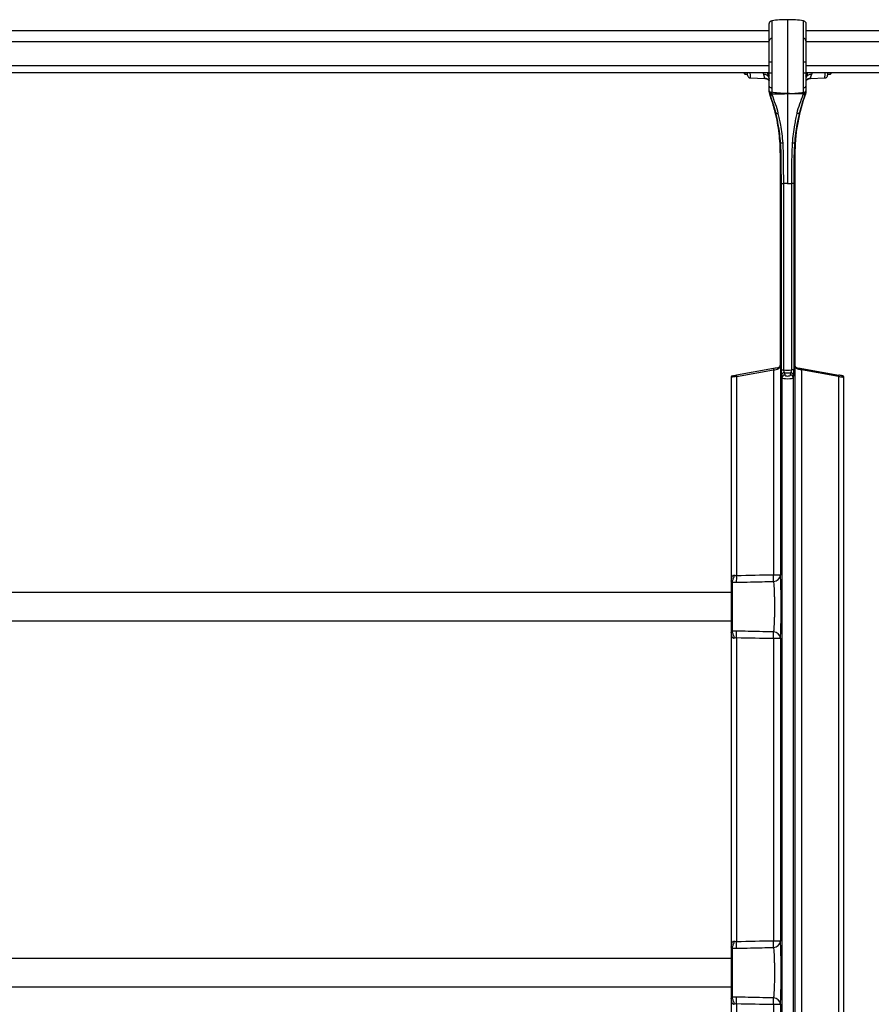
# Model space of a CAD drawing. Header units: millimetres. Extents: x 33 to 217, y 58 to 192.
# Tile 4 of 9: x 93 to 154, y 122 to 192. Entities that reach past the tile are written whole.
import ezdxf

# ---------------------------------------------------------------- set-up
doc = ezdxf.new("R2010")
doc.units = ezdxf.units.MM

msp = doc.modelspace()

# ---------------------------------------------------------------- linework, layer by layer
at = {"color": 7, "linetype": 'Continuous', "lineweight": 25}
for p, q in [((146.55, 191.181), (49.15, 191.181)), ((162.852, 191.181), (149.15, 191.181)), ((147.85, 188.968), (147.85, 188.214)), ((149.15, 188.968), (149.15, 188.214)), ((49.15, 188.228), (146.55, 188.228)), ((144.714, 188.228), (144.805, 188.101)), ((144.805, 188.228), (144.805, 188.101)), ((148.974, 188.214), (149.15, 188.214)), ((149.15, 188.228), (156.85, 188.228)), ((150.895, 188.101), (150.987, 188.228)), ((150.895, 188.101), (150.895, 188.228)), ((144.805, 188.101), (145.01, 188.101)), ((145.204, 187.844), (146.229, 187.809)), ((149.472, 187.809), (150.497, 187.844)), ((150.69, 188.101), (150.895, 188.101)), ((146.55, 186.926), (146.55, 187.25)), ((146.55, 186.876), (146.55, 186.926)), ((146.558, 186.791), (146.55, 186.876)), ((146.55, 186.876), (146.55, 186.87)), ((146.584, 186.695), (146.558, 186.791)), ((146.725, 187.146), (146.724, 186.822)), ((146.724, 186.822), (146.724, 186.768)), ((146.724, 186.768), (146.728, 186.714)), ((147.85, 187.106), (147.85, 186.728)), ((148.973, 186.714), (148.977, 186.768)), ((148.977, 186.822), (148.976, 187.147)), ((148.977, 186.768), (148.977, 186.822)), ((149.143, 186.791), (149.117, 186.695)), ((149.15, 186.87), (149.12, 186.699)), ((149.15, 186.876), (149.143, 186.791)), ((149.15, 187.251), (149.15, 186.926)), ((149.15, 186.926), (149.15, 186.876)), ((149.15, 186.876), (149.15, 186.87)), ((146.728, 186.714), (146.743, 186.656)), ((147.85, 186.728), (147.85, 185.26)), ((148.958, 186.656), (148.973, 186.714)), ((147.85, 183.202), (147.85, 180.344)), ((147.336, 182.419), (147.336, 182.419)), ((147.336, 182.419), (147.336, 180.344)), ((148.365, 182.419), (148.365, 182.419)), ((148.365, 182.419), (148.365, 180.344)), ((147.418, 180.344), (147.336, 180.344)), ((147.336, 167.449), (147.336, 180.344)), ((147.336, 180.344), (147.336, 167.449)), ((147.418, 167.105), (147.418, 180.344)), ((147.85, 180.344), (147.557, 180.344)), ((147.557, 180.344), (147.557, 167.105)), ((147.85, 180.344), (148.144, 180.344)), ((148.144, 167.105), (148.144, 180.344)), ((148.283, 180.344), (148.365, 180.344)), ((148.283, 180.344), (148.283, 167.105)), ((148.365, 167.449), (148.365, 180.344)), ((148.365, 180.344), (148.365, 167.449)), ((146.846, 167.195), (144.22, 166.732)), ((147.336, 167.449), (147.336, 167.449)), ((147.336, 167.441), (147.336, 152.528)), ((148.365, 167.449), (148.365, 167.449)), ((148.365, 167.441), (148.365, 92.644)), ((148.855, 167.195), (151.481, 166.732)), ((143.85, 166.583), (143.85, 152.141)), ((144.233, 166.633), (146.859, 167.096)), ((144.233, 166.633), (144.233, 152.477)), ((146.859, 167.096), (146.859, 152.528)), ((147.418, 167.105), (147.557, 167.105)), ((147.451, 166.547), (147.43, 166.717)), ((147.451, 166.547), (147.451, 92.65)), ((147.63, 166.905), (147.651, 166.735)), ((148.05, 166.735), (148.071, 166.905)), ((148.283, 167.105), (148.144, 167.105)), ((148.27, 166.717), (148.25, 166.547)), ((148.25, 166.547), (148.25, 92.65)), ((148.842, 167.096), (148.842, 92.629)), ((151.468, 166.633), (148.842, 167.096)), ((151.468, 166.633), (151.468, 92.491)), ((151.85, 92.442), (151.85, 166.583)), ((147.336, 152.528), (146.859, 152.528)), ((143.85, 151.929), (143.85, 148.633)), ((143.947, 152.023), (143.931, 152.114)), ((143.947, 148.539), (143.947, 152.023)), ((143.85, 151.281), (51.85, 151.281)), ((51.85, 149.281), (143.85, 149.281)), ((143.85, 148.421), (143.85, 126.141)), ((143.931, 148.449), (143.947, 148.539)), ((144.233, 148.085), (144.233, 126.477)), ((146.859, 148.034), (147.336, 148.034)), ((146.859, 148.034), (146.859, 126.528)), ((147.336, 148.034), (147.336, 126.528)), ((143.85, 125.929), (143.85, 122.633)), ((143.947, 126.023), (143.931, 126.114)), ((143.947, 122.539), (143.947, 126.023)), ((147.336, 126.528), (146.859, 126.528)), ((143.85, 125.281), (51.85, 125.281)), ((51.85, 123.281), (143.85, 123.281)), ((143.85, 122.421), (143.85, 92.442)), ((143.931, 122.449), (143.947, 122.539)), ((144.233, 122.085), (144.233, 92.491)), ((146.859, 122.034), (146.859, 92.629)), ((146.859, 122.034), (147.336, 122.034)), ((147.336, 122.034), (147.336, 96.444))]:
    msp.add_line(p, q, dxfattribs=at)
at = {"color": 8, "linetype": 'Continuous', "lineweight": 25}
for p, q in [((146.55, 190.41), (49.15, 190.41)), ((161.664, 190.41), (149.15, 190.41)), ((49.15, 188.728), (146.55, 188.728)), ((146.161, 188.084), (146.099, 188.228)), ((149.15, 188.728), (159.272, 188.728)), ((149.602, 188.228), (149.54, 188.084)), ((149.473, 187.824), (149.472, 187.816))]:
    msp.add_line(p, q, dxfattribs=at)
at = {"color": 7, "linetype": 'Continuous', "lineweight": 25, "flags": 128}
for points in [[(146.55, 188.214), (146.554, 188.214), (146.564, 188.214), (146.58, 188.214), (146.601, 188.214), (146.628, 188.214), (146.658, 188.214), (146.692, 188.214), (146.727, 188.214)], [(146.55, 187.25), (146.554, 187.231), (146.563, 187.213), (146.579, 187.196), (146.6, 187.181), (146.626, 187.168), (146.657, 187.158), (146.69, 187.15), (146.725, 187.146)], [(146.55, 186.926), (146.554, 186.907), (146.563, 186.889), (146.579, 186.872), (146.6, 186.857), (146.626, 186.844), (146.656, 186.833), (146.689, 186.826), (146.724, 186.822)], [(146.55, 186.876), (146.554, 186.856), (146.563, 186.837), (146.579, 186.82), (146.6, 186.804), (146.626, 186.791), (146.656, 186.78), (146.689, 186.772), (146.724, 186.768)], [(146.558, 186.791), (146.564, 186.774), (146.575, 186.758), (146.591, 186.744), (146.612, 186.732), (146.636, 186.723), (146.665, 186.717), (146.695, 186.714), (146.728, 186.714)], [(148.973, 186.714), (149.006, 186.714), (149.036, 186.717), (149.065, 186.723), (149.089, 186.732), (149.11, 186.744), (149.126, 186.758), (149.137, 186.774), (149.143, 186.791)], [(148.976, 187.147), (149.011, 187.151), (149.044, 187.158), (149.075, 187.168), (149.101, 187.181), (149.122, 187.197), (149.138, 187.214), (149.147, 187.232), (149.15, 187.251)], [(148.977, 186.822), (149.012, 186.826), (149.045, 186.833), (149.075, 186.844), (149.101, 186.857), (149.122, 186.872), (149.138, 186.889), (149.147, 186.907), (149.15, 186.926)], [(148.977, 186.768), (149.012, 186.772), (149.045, 186.78), (149.075, 186.791), (149.101, 186.804), (149.122, 186.82), (149.138, 186.837), (149.147, 186.856), (149.15, 186.876)], [(146.581, 186.699), (146.582, 186.698), (146.584, 186.695)], [(146.584, 186.695), (146.592, 186.682), (146.604, 186.67), (146.62, 186.661), (146.639, 186.655), (146.662, 186.651), (146.687, 186.65), (146.714, 186.651), (146.743, 186.656)], [(149.117, 186.695), (149.109, 186.682), (149.097, 186.67), (149.081, 186.661), (149.062, 186.655), (149.039, 186.651), (149.014, 186.65), (148.987, 186.651), (148.958, 186.656)], [(149.12, 186.699), (149.119, 186.698), (149.117, 186.695)], [(147.005, 185.38), (147.011, 185.366), (147.022, 185.353), (147.037, 185.342), (147.056, 185.333), (147.078, 185.326), (147.103, 185.322), (147.131, 185.321), (147.16, 185.322)], [(148.696, 185.38), (148.69, 185.366), (148.679, 185.353), (148.664, 185.342), (148.645, 185.333), (148.623, 185.326), (148.597, 185.322), (148.57, 185.321), (148.541, 185.322)], [(147.336, 180.344), (147.336, 180.544), (147.336, 181.344), (147.336, 182.419), (147.336, 182.419)], [(148.365, 180.344), (148.365, 180.544), (148.365, 181.344), (148.365, 182.419), (148.365, 182.419)], [(147.171, 167.252), (147.071, 167.234), (146.961, 167.215), (146.846, 167.195)], [(147.171, 167.252), (147.161, 167.249), (147.152, 167.242), (147.144, 167.232), (147.137, 167.22), (147.132, 167.205), (147.13, 167.189), (147.129, 167.172), (147.13, 167.154)], [(148.53, 167.252), (148.54, 167.249), (148.549, 167.242), (148.557, 167.232), (148.564, 167.22), (148.569, 167.205), (148.571, 167.189), (148.572, 167.172), (148.571, 167.154)], [(148.53, 167.252), (148.63, 167.234), (148.74, 167.215), (148.855, 167.195)], [(143.933, 166.681), (143.934, 166.681), (143.944, 166.683), (143.963, 166.686), (143.991, 166.691), (144.026, 166.697), (144.068, 166.705), (144.115, 166.713), (144.167, 166.722), (144.22, 166.732)], [(146.859, 167.096), (146.954, 167.116), (147.046, 167.136), (147.13, 167.154)], [(148.842, 167.096), (148.746, 167.116), (148.655, 167.136), (148.571, 167.154)], [(151.768, 166.681), (151.767, 166.681), (151.757, 166.683), (151.738, 166.686), (151.71, 166.691), (151.675, 166.697), (151.633, 166.705), (151.586, 166.713), (151.534, 166.722), (151.481, 166.732)]]:
    msp.add_lwpolyline(points, dxfattribs=at)
at = {"color": 8, "linetype": 'Continuous', "lineweight": 25, "flags": 128}
for points in [[(144.233, 166.633), (144.162, 166.624), (144.094, 166.615), (144.03, 166.606), (143.974, 166.599), (143.927, 166.593), (143.89, 166.588), (143.865, 166.585), (143.852, 166.583), (143.85, 166.583)], [(151.468, 166.633), (151.539, 166.624), (151.607, 166.615), (151.671, 166.606), (151.727, 166.599), (151.774, 166.593), (151.811, 166.588), (151.836, 166.585), (151.849, 166.583), (151.85, 166.583)]]:
    msp.add_lwpolyline(points, dxfattribs=at)
at = {"color": 7, "linetype": 'Continuous', "lineweight": 25}
for centre, radius, start, end in [((147.85, 183.481), 8.5, 90, 97.61583), ((147.85, 183.481), 8.5, 82.38417, 90), ((146.731, 190.473), 0.182, 90.33245, 174.98267), ((148.969, 190.473), 0.182, 5.02194, 89.66704), ((146.686, 166.519), 22.449, 89.89244, 90.3459), ((149.013, 168.36), 20.608, 89.61846, 90.11245), ((143.19, 187.033), 3.45, 12.22279, 20.28114), ((152.511, 187.033), 3.45, 159.71886, 167.17157), ((146.224, 187.756), 0.334, 21.43451, 100.86016), ((146.217, 187.425), 0.399, 27.41107, 88.41104), ((149.477, 187.756), 0.334, 79.14074, 158.5642), ((149.822, 152.026), 31.273, 94.25349, 94.52017), ((145.556, 147.788), 35.524, 85.50046, 85.73524), ((147.336, 180.343), 0.000291, 76.96134, 95.88599), ((148.365, 180.343), 0.000291, 84.11401, 103.03866), ((147.425, 167.221), 0.58, 182.60661, 192.4366), ((147.036, 167.449), 0.3, 358.5567, 0), ((147.136, 167.449), 0.2, 358.5567, 0), ((147.361, 167.443), 0.0252, 178.55296, 184.29092), ((148.665, 167.449), 0.3, 180, 181.4433), ((148.565, 167.449), 0.2, 180, 181.4433), ((148.34, 167.443), 0.0249, 355.60231, 1.41844), ((148.276, 167.221), 0.58, 347.56351, 357.38988), ((143.95, 166.583), 0.1, 100, 179.57801), ((144.799, 166.758), 0.58, 182.60661, 192.4366), ((147.628, 166.707), 0.198, 89.29427, 177.1988), ((147.648, 166.537), 0.198, 89.29333, 177.19974), ((148.053, 166.537), 0.198, 2.79976, 90.70802), ((148.073, 166.707), 0.198, 2.80157, 90.7045), ((150.902, 166.758), 0.58, 347.56351, 357.38988), ((151.75, 166.583), 0.1, 0.29691, 80), ((143.197, 152.584), 0.872, 327.33325, 354.61139), ((146.849, 152.56), 0.488, 270.55713, 356.19274), ((140.881, 152.357), 5.98, 357.26895, 1.63415), ((143.947, 151.926), 0.0966, 90.03665, 178.08426), ((138.524, 152.3), 5.712, 357.13956, 1.78008), ((143.947, 148.636), 0.0966, 181.91349, 269.96195), ((143.197, 147.978), 0.872, 5.38923, 32.66612), ((138.524, 148.262), 5.711, 358.21987, 2.86051), ((146.849, 148.002), 0.488, 3.80801, 89.44212), ((140.881, 148.205), 5.98, 358.36585, 2.73105), ((143.947, 125.926), 0.0966, 90.03731, 178.08726), ((143.197, 126.584), 0.872, 327.33337, 354.61127), ((138.524, 126.3), 5.711, 357.13951, 1.78011), ((146.849, 126.56), 0.488, 270.55713, 356.19274), ((140.881, 126.357), 5.98, 357.26894, 1.63416), ((143.947, 122.636), 0.0966, 181.91377, 269.96166), ((143.197, 121.978), 0.872, 5.38873, 32.66663), ((138.524, 122.262), 5.711, 358.21989, 2.86049), ((146.849, 122.002), 0.488, 3.80761, 89.44215), ((140.881, 122.205), 5.98, 358.36588, 2.73102)]:
    msp.add_arc(centre, radius, start, end, dxfattribs=at)
at = {"color": 8, "linetype": 'Continuous', "lineweight": 25}
for centre, radius, start, end in [((143.188, 187.033), 3.5, 15.36239, 19.97892), ((152.513, 187.033), 3.5, 160.02108, 164.91887), ((149.484, 187.425), 0.399, 91.60602, 147.89814)]:
    msp.add_arc(centre, radius, start, end, dxfattribs=at)
at = {"color": 7, "linetype": 'Continuous', "lineweight": 25}
for centre, major_axis, ratio, start_param, end_param in [((147.85, 166.55), (0.4, 0), 0.181985, 3.185226, 6.239552), ((147.85, 167.507), (0.96, 0), 0.43981, 4.401635, 5.023143), ((147.85, 167.319), (1.16, 0), 0.36397, 4.521391, 4.903387), ((147.85, 166.738), (0.2, 0), 0.36397, 3.185226, 6.239552), ((207.739, 150.281), (105.149, 0), 0.026207, 2.188292, 2.219262), ((147.292, 150.281), (0, 2.463), 0.043661, 3.564064, 5.860714), ((207.739, 150.281), (105.149, 0), 0.026207, 4.063924, 4.094894), ((207.739, 124.281), (105.149, 0), 0.026207, 2.188292, 2.219262), ((147.292, 124.281), (0, 2.463), 0.043661, 3.564064, 5.860714), ((207.739, 124.281), (105.149, 0), 0.026207, 4.063924, 4.094894)]:
    msp.add_ellipse(centre, major_axis=major_axis, ratio=ratio, start_param=start_param, end_param=end_param, dxfattribs=at)
for points, knots in [([(146.55, 191.708), (146.553, 191.732), (146.558, 191.78), (146.597, 191.842), (146.654, 191.889), (146.701, 191.901), (146.724, 191.906)], [0, 0, 0, 0, 0.2500005, 0.5000111, 0.7500038, 1, 1, 1, 1]), ([(146.55, 190.489), (146.55, 190.596), (146.55, 190.81), (146.55, 191.079), (146.55, 191.307), (146.55, 191.513), (146.55, 191.673), (146.55, 191.696), (146.55, 191.708)], [0, 0, 0, 0, 0.141026, 0.28207, 0.427149, 0.572228, 0.784463, 1, 1, 1, 1]), ([(146.724, 191.906), (146.724, 191.906), (146.724, 191.906), (146.726, 191.865), (146.727, 191.714), (146.729, 191.481), (146.73, 191.169), (146.73, 190.826), (146.73, 190.655)], [0, 0, 0, 0, 0.000001, 0.213882, 0.42776, 0.550258, 0.775151, 1, 1, 1, 1]), ([(147.85, 191.981), (147.85, 191.974), (147.85, 191.961), (147.85, 191.852), (147.85, 191.678), (147.85, 191.431), (147.85, 191.119), (147.85, 190.855), (147.85, 190.722)], [0, 0, 0, 0, 0.164547, 0.329422, 0.494974, 0.661598, 0.829758, 1, 1, 1, 1]), ([(148.971, 190.654), (148.971, 190.697), (148.971, 190.781), (148.971, 190.976), (148.972, 191.223), (148.972, 191.475), (148.973, 191.666), (148.975, 191.803), (148.976, 191.886), (148.977, 191.906), (148.977, 191.906), (148.977, 191.906)], [0, 0, 0, 0, 0.05281, 0.105675, 0.26127, 0.418155, 0.561526, 0.704898, 0.852448, 0.999999, 1, 1, 1, 1]), ([(148.977, 191.906), (149, 191.901), (149.047, 191.889), (149.104, 191.842), (149.143, 191.78), (149.148, 191.732), (149.15, 191.708)], [0, 0, 0, 0, 0.249989, 0.499976, 0.749996, 1, 1, 1, 1]), ([(149.15, 191.708), (149.15, 191.702), (149.15, 191.692), (149.15, 191.61), (149.15, 191.479), (149.15, 191.29), (149.15, 191.042), (149.15, 190.77), (149.15, 190.569), (149.15, 190.489)], [0, 0, 0, 0, 0.143382, 0.286764, 0.434315, 0.581864, 0.737508, 0.894443, 1, 1, 1, 1]), ([(146.55, 188.968), (146.55, 189.126), (146.55, 189.426), (146.55, 189.804), (146.55, 190.095), (146.55, 190.318), (146.55, 190.434), (146.55, 190.489)], [0, 0, 0, 0, 0.264185, 0.499479, 0.672055, 0.844635, 1, 1, 1, 1]), ([(146.73, 190.655), (146.73, 190.594), (146.73, 190.466), (146.73, 190.218), (146.73, 189.896), (146.729, 189.559), (146.729, 189.232), (146.728, 189.056), (146.728, 188.968)], [0, 0, 0, 0, 0.155085, 0.327495, 0.499899, 0.735139, 0.86757, 1, 1, 1, 1]), ([(147.85, 190.722), (147.85, 190.616), (147.85, 190.405), (147.85, 189.973), (147.85, 189.489), (147.85, 189.142), (147.85, 188.968)], [0, 0, 0, 0, 0.251833, 0.5, 0.748167, 1, 1, 1, 1]), ([(148.973, 188.968), (148.973, 189.056), (148.972, 189.232), (148.972, 189.559), (148.971, 189.896), (148.971, 190.218), (148.971, 190.465), (148.971, 190.594), (148.971, 190.654)], [0, 0, 0, 0, 0.132378, 0.264756, 0.500089, 0.672561, 0.845038, 1, 1, 1, 1]), ([(149.15, 190.489), (149.15, 190.434), (149.15, 190.318), (149.15, 190.095), (149.15, 189.804), (149.15, 189.427), (149.15, 189.127), (149.15, 188.968)], [0, 0, 0, 0, 0.155236, 0.327884, 0.500528, 0.735915, 1, 1, 1, 1]), ([(146.55, 188.214), (146.55, 188.34), (146.55, 188.591), (146.55, 188.842), (146.55, 188.968)], [0, 0, 0, 0, 0.500206, 1, 1, 1, 1]), ([(146.728, 188.968), (146.728, 188.842), (146.728, 188.591), (146.727, 188.34), (146.727, 188.214)], [0, 0, 0, 0, 0.499664, 1, 1, 1, 1]), ([(148.974, 188.214), (148.974, 188.348), (148.973, 188.599), (148.973, 188.85), (148.973, 188.968)], [0, 0, 0, 0, 0.530434, 1, 1, 1, 1]), ([(145.01, 188.044), (145.01, 188.053), (145.01, 188.068), (145.01, 188.18), (145.01, 188.228)], [0, 0, 0, 0, 0.569243, 1, 1, 1, 1]), ([(146.535, 187.878), (146.518, 187.94), (146.49, 188.048), (146.444, 188.174), (146.424, 188.228)], [0, 0, 0, 0, 0.564789, 1, 1, 1, 1]), ([(146.55, 187.25), (146.55, 187.339), (146.55, 187.519), (146.55, 187.844), (146.55, 188.081), (146.55, 188.214)], [0, 0, 0, 0, 0.299225, 0.60712, 1, 1, 1, 1]), ([(146.727, 188.214), (146.727, 188.067), (146.726, 187.808), (146.725, 187.447), (146.725, 187.247), (146.725, 187.146)], [0, 0, 0, 0, 0.392628, 0.691957, 1, 1, 1, 1]), ([(147.85, 188.214), (147.85, 188.117), (147.85, 187.922), (147.85, 187.636), (147.85, 187.36), (147.85, 187.191), (147.85, 187.106)], [0, 0, 0, 0, 0.250589, 0.500001, 0.749407, 1, 1, 1, 1]), ([(148.976, 187.147), (148.976, 187.245), (148.976, 187.444), (148.975, 187.805), (148.974, 188.067), (148.974, 188.214)], [0, 0, 0, 0, 0.2992957, 0.6072761, 1, 1, 1, 1]), ([(149.15, 188.214), (149.15, 188.148), (149.15, 188.015), (149.15, 187.784), (149.15, 187.522), (149.15, 187.342), (149.15, 187.251)], [0, 0, 0, 0, 0.195522, 0.393344, 0.692319, 1, 1, 1, 1]), ([(150.69, 188.228), (150.69, 188.18), (150.69, 188.068), (150.69, 188.053), (150.69, 188.044)], [0, 0, 0, 0, 0.430757, 1, 1, 1, 1]), ([(145.01, 188.044), (145.013, 188.02), (145.019, 187.968), (145.063, 187.902), (145.128, 187.855), (145.179, 187.848), (145.204, 187.844)], [0, 0, 0, 0, 0.240564, 0.500002, 0.75945, 1, 1, 1, 1]), ([(146.228, 187.824), (146.226, 187.832), (146.223, 187.852), (146.21, 187.913), (146.19, 187.995), (146.169, 188.06), (146.161, 188.084)], [0, 0, 0, 0, 0.201317, 0.500977, 0.810074, 1, 1, 1, 1]), ([(146.23, 187.806), (146.236, 187.807), (146.275, 187.81), (146.343, 187.791), (146.423, 187.755), (146.486, 187.707), (146.533, 187.657), (146.555, 187.621), (146.565, 187.606)], [0, 0, 0, 0, 0.044849, 0.286377, 0.500493, 0.692307, 0.862832, 1, 1, 1, 1]), ([(149.136, 187.605), (149.153, 187.631), (149.187, 187.684), (149.261, 187.745), (149.348, 187.788), (149.421, 187.809), (149.463, 187.807), (149.471, 187.806)], [0, 0, 0, 0, 0.221247, 0.463525, 0.689346, 0.940399, 1, 1, 1, 1]), ([(149.54, 188.084), (149.519, 188.011), (149.483, 187.888), (149.476, 187.842), (149.473, 187.824)], [0, 0, 0, 0, 0.595487, 1, 1, 1, 1]), ([(150.497, 187.844), (150.522, 187.848), (150.573, 187.855), (150.638, 187.902), (150.682, 187.968), (150.688, 188.02), (150.69, 188.044)], [0, 0, 0, 0, 0.240551, 0.5, 0.759435, 1, 1, 1, 1]), ([(147.85, 186.728), (147.845, 186.728), (147.731, 186.731), (147.508, 186.739), (147.137, 186.766), (146.877, 186.801), (146.724, 186.822)], [0, 0, 0, 0, 0.013455, 0.30255, 0.591651, 1, 1, 1, 1]), ([(147.85, 186.728), (147.856, 186.728), (147.97, 186.731), (148.193, 186.739), (148.564, 186.766), (148.824, 186.801), (148.977, 186.822)], [0, 0, 0, 0, 0.013455, 0.30255, 0.591651, 1, 1, 1, 1]), ([(147.336, 182.419), (147.336, 182.419), (147.336, 182.668), (147.321, 183.165), (147.254, 183.912), (147.142, 184.657), (146.961, 185.504), (146.764, 186.184), (146.612, 186.612), (146.581, 186.699)], [0, 0, 0, 0, 0.000001, 0.170736, 0.341471, 0.514697, 0.687925, 0.936602, 1, 1, 1, 1]), ([(146.581, 186.699), (146.581, 186.697), (146.613, 186.611), (146.764, 186.182), (146.985, 185.426), (147.188, 184.416), (147.313, 183.421), (147.328, 182.753), (147.336, 182.419)], [0, 0, 0, 0, 0.001284, 0.063404, 0.312103, 0.541279, 0.770824, 1, 1, 1, 1]), ([(147.005, 185.38), (147.005, 185.38), (146.948, 185.603), (146.823, 186.044), (146.664, 186.478), (146.584, 186.695)], [0, 0, 0, 0, 0.00054, 0.499596, 1, 1, 1, 1]), ([(146.728, 186.714), (146.745, 186.714), (146.9, 186.716), (147.118, 186.718), (147.43, 186.722), (147.632, 186.725), (147.778, 186.727), (147.814, 186.728), (147.826, 186.728), (147.836, 186.728), (147.845, 186.728), (147.85, 186.728)], [0, 0, 0, 0, 0.046945, 0.419069, 0.583458, 0.880327, 0.954139, 0.972571, 0.97718, 0.985233, 1, 1, 1, 1]), ([(146.743, 186.656), (146.814, 186.435), (146.956, 185.993), (147.158, 185.569), (147.158, 185.329), (147.158, 185.329)], [0, 0, 0, 0, 0.499303, 0.999996, 1, 1, 1, 1]), ([(148.973, 186.714), (148.956, 186.714), (148.801, 186.716), (148.583, 186.718), (148.271, 186.722), (148.069, 186.725), (147.923, 186.727), (147.887, 186.728), (147.875, 186.728), (147.865, 186.728), (147.856, 186.728), (147.85, 186.728)], [0, 0, 0, 0, 0.046947, 0.419066, 0.583455, 0.880327, 0.954136, 0.972573, 0.97718, 0.985235, 1, 1, 1, 1]), ([(148.365, 182.419), (148.365, 182.419), (148.365, 182.668), (148.38, 183.165), (148.447, 183.912), (148.559, 184.657), (148.74, 185.504), (148.937, 186.184), (149.089, 186.612), (149.12, 186.699)], [0, 0, 0, 0, 0.000001, 0.170736, 0.341471, 0.514697, 0.687925, 0.936602, 1, 1, 1, 1]), ([(149.12, 186.699), (149.12, 186.697), (149.088, 186.611), (148.937, 186.182), (148.716, 185.426), (148.513, 184.416), (148.388, 183.421), (148.373, 182.753), (148.365, 182.419)], [0, 0, 0, 0, 0.001284, 0.063404, 0.312103, 0.541279, 0.770824, 1, 1, 1, 1]), ([(148.543, 185.329), (148.543, 185.329), (148.543, 185.569), (148.745, 185.992), (148.887, 186.434), (148.958, 186.656)], [0, 0, 0, 0, 0.000004, 0.49931, 1, 1, 1, 1]), ([(149.117, 186.695), (149.037, 186.479), (148.876, 186.045), (148.756, 185.602), (148.696, 185.38)], [0, 0, 0, 0, 0.499318, 1, 1, 1, 1]), ([(147.358, 183.202), (147.338, 183.425), (147.297, 183.879), (147.204, 184.47), (147.104, 184.973), (147.038, 185.244), (147.005, 185.38)], [0, 0, 0, 0, 0.289541, 0.587791, 0.792571, 1, 1, 1, 1]), ([(148.696, 185.38), (148.663, 185.246), (148.597, 184.975), (148.499, 184.479), (148.405, 183.887), (148.364, 183.433), (148.343, 183.203)], [0, 0, 0, 0, 0.204884, 0.412262, 0.701738, 1, 1, 1, 1]), ([(147.158, 185.329), (147.158, 185.329), (147.159, 185.326), (147.159, 185.324), (147.16, 185.322)], [0, 0, 0, 0, 0.000849, 1, 1, 1, 1]), ([(147.16, 185.322), (147.192, 185.191), (147.257, 184.928), (147.352, 184.447), (147.443, 183.874), (147.483, 183.435), (147.503, 183.213)], [0, 0, 0, 0, 0.205096, 0.412635, 0.702043, 1, 1, 1, 1]), ([(147.85, 185.26), (147.85, 185.102), (147.85, 184.788), (147.85, 184.275), (147.85, 183.745), (147.85, 183.383), (147.85, 183.202)], [0, 0, 0, 0, 0.2506088, 0.4999974, 0.7493908, 1, 1, 1, 1]), ([(148.198, 183.214), (148.218, 183.43), (148.257, 183.868), (148.347, 184.44), (148.444, 184.927), (148.509, 185.189), (148.541, 185.322)], [0, 0, 0, 0, 0.289429, 0.587306, 0.792356, 1, 1, 1, 1]), ([(148.541, 185.322), (148.542, 185.324), (148.543, 185.326), (148.543, 185.329), (148.543, 185.329)], [0, 0, 0, 0, 0.999225, 1, 1, 1, 1]), ([(147.418, 180.344), (147.41, 180.85), (147.399, 181.58), (147.396, 182.533), (147.371, 182.979), (147.358, 183.202)], [0, 0, 0, 0, 0.531395, 0.765622, 1, 1, 1, 1]), ([(147.503, 183.213), (147.515, 182.974), (147.539, 182.495), (147.541, 181.538), (147.551, 180.821), (147.557, 180.344)], [0, 0, 0, 0, 0.250375, 0.501106, 1, 1, 1, 1]), ([(148.144, 180.344), (148.146, 180.983), (148.149, 181.94), (148.186, 182.897), (148.198, 183.214)], [0, 0, 0, 0, 0.668445, 1, 1, 1, 1]), ([(148.343, 183.203), (148.33, 182.965), (148.304, 182.489), (148.301, 181.535), (148.29, 180.82), (148.283, 180.344)], [0, 0, 0, 0, 0.2498449, 0.5000735, 1, 1, 1, 1]), ([(147.418, 180.344), (147.421, 180.344), (147.426, 180.344), (147.457, 180.344), (147.501, 180.344), (147.538, 180.344), (147.557, 180.344)], [0, 0, 0, 0, 0.250001, 0.500004, 0.750005, 1, 1, 1, 1]), ([(148.283, 180.344), (148.28, 180.344), (148.275, 180.344), (148.244, 180.344), (148.2, 180.344), (148.163, 180.344), (148.144, 180.344)], [0, 0, 0, 0, 0.249999, 0.500009, 0.750007, 1, 1, 1, 1]), ([(147.13, 167.154), (147.162, 167.166), (147.238, 167.194), (147.302, 167.284), (147.327, 167.361), (147.334, 167.406), (147.335, 167.421), (147.336, 167.431), (147.336, 167.438), (147.336, 167.441)], [0, 0, 0, 0, 0.238859, 0.57508, 0.85621, 0.917875, 0.955611, 0.97918, 1, 1, 1, 1]), ([(147.336, 167.444), (147.336, 167.442), (147.336, 167.437), (147.335, 167.43), (147.334, 167.42), (147.329, 167.39), (147.308, 167.339), (147.259, 167.28), (147.196, 167.26), (147.171, 167.252)], [0, 0, 0, 0, 0.018274, 0.040828, 0.078177, 0.140203, 0.425485, 0.765093, 1, 1, 1, 1]), ([(148.365, 167.444), (148.365, 167.442), (148.365, 167.437), (148.366, 167.43), (148.367, 167.42), (148.372, 167.39), (148.393, 167.339), (148.442, 167.28), (148.504, 167.26), (148.53, 167.252)], [0, 0, 0, 0, 0.018274, 0.040828, 0.078177, 0.140203, 0.425484, 0.76509, 1, 1, 1, 1]), ([(148.571, 167.154), (148.539, 167.166), (148.463, 167.194), (148.399, 167.284), (148.374, 167.361), (148.367, 167.406), (148.366, 167.421), (148.365, 167.431), (148.365, 167.438), (148.365, 167.441)], [0, 0, 0, 0, 0.23886, 0.575079, 0.856211, 0.917875, 0.955611, 0.97918, 1, 1, 1, 1]), ([(147.43, 166.717), (147.429, 166.73), (147.426, 166.762), (147.422, 166.849), (147.419, 166.97), (147.419, 167.06), (147.418, 167.105)], [0, 0, 0, 0, 0.191087, 0.468224, 0.733874, 1, 1, 1, 1]), ([(147.557, 167.105), (147.562, 167.082), (147.572, 167.034), (147.594, 166.973), (147.614, 166.928), (147.626, 166.911), (147.63, 166.905)], [0, 0, 0, 0, 0.2583714, 0.5274587, 0.8091188, 1, 1, 1, 1]), ([(148.071, 166.905), (148.075, 166.911), (148.087, 166.928), (148.107, 166.973), (148.129, 167.034), (148.139, 167.082), (148.144, 167.105)], [0, 0, 0, 0, 0.190878, 0.472539, 0.741626, 1, 1, 1, 1]), ([(148.283, 167.105), (148.282, 167.06), (148.282, 166.97), (148.279, 166.849), (148.275, 166.762), (148.272, 166.73), (148.27, 166.717)], [0, 0, 0, 0, 0.266126, 0.531776, 0.808913, 1, 1, 1, 1]), ([(144.065, 152.502), (144.049, 152.506), (144.017, 152.513), (143.98, 152.501), (143.936, 152.472), (143.883, 152.396), (143.86, 152.293), (143.852, 152.2), (143.85, 152.161), (143.85, 152.142), (143.85, 152.141)], [0, 0, 0, 0, 0.092856, 0.183976, 0.243505, 0.43809, 0.775597, 0.886404, 0.997603, 1, 1, 1, 1]), ([(144.233, 152.477), (144.197, 152.478), (144.154, 152.479), (144.099, 152.492), (144.079, 152.498), (144.065, 152.502)], [0, 0, 0, 0, 0.6128956, 0.7228468, 1, 1, 1, 1]), ([(143.931, 152.114), (143.931, 152.114), (143.929, 152.113), (143.92, 152.111), (143.908, 152.109), (143.89, 152.106), (143.872, 152.103), (143.854, 152.099), (143.852, 152.104), (143.85, 152.107)], [0, 0, 0, 0, 0.005175, 0.033557, 0.158252, 0.22106, 0.393895, 0.629321, 1, 1, 1, 1]), ([(143.85, 152.107), (143.85, 152.103), (143.85, 152.064), (143.85, 151.994), (143.85, 151.951), (143.85, 151.929)], [0, 0, 0, 0, 0.050619, 0.516218, 1, 1, 1, 1]), ([(143.947, 152.023), (143.947, 152.023), (144.038, 152.016), (144.134, 152.016), (144.229, 152.015)], [0, 0, 0, 0, 0.003858, 1, 1, 1, 1]), ([(144.229, 152.015), (144.562, 152.022), (145.437, 152.042), (146.312, 152.061), (146.854, 152.072)], [0, 0, 0, 0, 0.3805242, 1, 1, 1, 1]), ([(146.854, 152.072), (146.86, 152.022), (146.87, 151.922), (146.885, 151.711), (146.897, 151.463), (146.906, 151.181), (146.913, 150.873), (146.917, 150.549), (146.918, 150.217), (146.916, 149.887), (146.911, 149.569), (146.903, 149.27), (146.892, 149.001), (146.88, 148.782), (146.867, 148.61), (146.859, 148.53), (146.854, 148.49)], [0, 0, 0, 0, 0.073514, 0.147027, 0.220532, 0.294038, 0.367435, 0.440832, 0.51414, 0.58745, 0.660726, 0.734003, 0.80732, 0.880637, 0.940318, 1, 1, 1, 1]), ([(143.85, 148.633), (143.85, 148.593), (143.85, 148.547), (143.85, 148.474), (143.85, 148.459), (143.85, 148.456)], [0, 0, 0, 0, 0.809795, 0.949266, 1, 1, 1, 1]), ([(143.85, 148.456), (143.852, 148.458), (143.854, 148.463), (143.872, 148.46), (143.89, 148.456), (143.908, 148.453), (143.92, 148.451), (143.929, 148.449), (143.931, 148.449), (143.931, 148.449)], [0, 0, 0, 0, 0.370679, 0.606105, 0.778941, 0.841748, 0.96645, 0.994825, 1, 1, 1, 1]), ([(143.85, 148.421), (143.85, 148.42), (143.85, 148.401), (143.852, 148.363), (143.86, 148.269), (143.883, 148.166), (143.936, 148.09), (143.98, 148.062), (144.017, 148.049), (144.049, 148.056), (144.065, 148.06)], [0, 0, 0, 0, 0.002405, 0.113597, 0.224403, 0.56191, 0.756496, 0.816024, 0.907144, 1, 1, 1, 1]), ([(144.229, 148.547), (144.193, 148.548), (144.097, 148.549), (144.005, 148.543), (143.947, 148.539)], [0, 0, 0, 0, 0.375528, 1, 1, 1, 1]), ([(146.854, 148.49), (146.521, 148.497), (145.646, 148.516), (144.771, 148.535), (144.229, 148.547)], [0, 0, 0, 0, 0.3805245, 1, 1, 1, 1]), ([(144.065, 148.06), (144.104, 148.071), (144.158, 148.086), (144.217, 148.085), (144.233, 148.085)], [0, 0, 0, 0, 0.729925, 1, 1, 1, 1]), ([(144.065, 126.502), (144.049, 126.506), (144.017, 126.513), (143.98, 126.501), (143.936, 126.472), (143.883, 126.396), (143.86, 126.293), (143.852, 126.2), (143.85, 126.161), (143.85, 126.142), (143.85, 126.141)], [0, 0, 0, 0, 0.0928555, 0.1839753, 0.2435038, 0.4380859, 0.7755926, 0.8864036, 0.9975992, 1, 1, 1, 1]), ([(143.931, 126.114), (143.931, 126.114), (143.929, 126.113), (143.92, 126.112), (143.908, 126.109), (143.89, 126.106), (143.872, 126.103), (143.854, 126.099), (143.852, 126.104), (143.85, 126.107)], [0, 0, 0, 0, 0.005179, 0.033553, 0.158255, 0.221063, 0.393896, 0.629322, 1, 1, 1, 1]), ([(143.85, 126.107), (143.85, 126.103), (143.85, 126.064), (143.85, 125.994), (143.85, 125.951), (143.85, 125.929)], [0, 0, 0, 0, 0.050613, 0.516212, 1, 1, 1, 1]), ([(143.947, 126.023), (143.947, 126.023), (144.038, 126.016), (144.134, 126.015), (144.229, 126.015)], [0, 0, 0, 0, 0.003859, 1, 1, 1, 1]), ([(144.233, 126.477), (144.197, 126.478), (144.154, 126.479), (144.099, 126.492), (144.079, 126.498), (144.065, 126.502)], [0, 0, 0, 0, 0.612899, 0.722847, 1, 1, 1, 1]), ([(144.229, 126.015), (144.562, 126.022), (145.437, 126.042), (146.312, 126.061), (146.854, 126.072)], [0, 0, 0, 0, 0.3805242, 1, 1, 1, 1]), ([(146.854, 126.072), (146.86, 126.022), (146.87, 125.922), (146.885, 125.711), (146.897, 125.463), (146.906, 125.181), (146.913, 124.873), (146.917, 124.549), (146.918, 124.217), (146.916, 123.887), (146.911, 123.569), (146.903, 123.27), (146.892, 123.001), (146.88, 122.782), (146.867, 122.61), (146.859, 122.53), (146.854, 122.49)], [0, 0, 0, 0, 0.073514, 0.147027, 0.220533, 0.294037, 0.367435, 0.440832, 0.514141, 0.587449, 0.660726, 0.734003, 0.80732, 0.880637, 0.940319, 1, 1, 1, 1]), ([(143.85, 122.633), (143.85, 122.593), (143.85, 122.547), (143.85, 122.474), (143.85, 122.459), (143.85, 122.456)], [0, 0, 0, 0, 0.809795, 0.94926, 1, 1, 1, 1]), ([(143.85, 122.456), (143.852, 122.458), (143.854, 122.463), (143.872, 122.46), (143.89, 122.456), (143.908, 122.453), (143.92, 122.451), (143.929, 122.449), (143.931, 122.449), (143.931, 122.449)], [0, 0, 0, 0, 0.370678, 0.606104, 0.778937, 0.841745, 0.966443, 0.994821, 1, 1, 1, 1]), ([(143.85, 122.421), (143.85, 122.42), (143.85, 122.401), (143.852, 122.363), (143.86, 122.269), (143.883, 122.166), (143.936, 122.09), (143.98, 122.062), (144.017, 122.049), (144.049, 122.056), (144.065, 122.06)], [0, 0, 0, 0, 0.002401, 0.113596, 0.224407, 0.561914, 0.756496, 0.816025, 0.907145, 1, 1, 1, 1]), ([(144.229, 122.547), (144.193, 122.548), (144.097, 122.549), (144.005, 122.543), (143.947, 122.539)], [0, 0, 0, 0, 0.375528, 1, 1, 1, 1]), ([(146.854, 122.49), (146.521, 122.497), (145.646, 122.516), (144.771, 122.535), (144.229, 122.547)], [0, 0, 0, 0, 0.380524, 1, 1, 1, 1]), ([(144.065, 122.06), (144.104, 122.071), (144.158, 122.086), (144.217, 122.085), (144.233, 122.085)], [0, 0, 0, 0, 0.729927, 1, 1, 1, 1])]:
    msp.add_open_spline(points, degree=3, knots=knots, dxfattribs=at)
at = {"color": 8, "linetype": 'Continuous', "lineweight": 25}
for points, knots in [([(145.176, 188.228), (145.178, 188.202), (145.182, 188.147), (145.188, 188.056), (145.194, 187.967), (145.201, 187.87), (145.203, 187.854), (145.204, 187.844)], [0, 0, 0, 0, 0.11457, 0.233853, 0.44089, 0.637779, 1, 1, 1, 1]), ([(150.497, 187.844), (150.498, 187.854), (150.499, 187.868), (150.505, 187.941), (150.509, 188), (150.514, 188.07), (150.519, 188.147), (150.523, 188.202), (150.524, 188.228)], [0, 0, 0, 0, 0.362111, 0.492292, 0.626993, 0.766213, 0.88546, 1, 1, 1, 1]), ([(146.229, 187.816), (146.23, 187.814), (146.231, 187.809), (146.229, 187.819), (146.228, 187.824)], [0, 0, 0, 0, 0.508799, 1, 1, 1, 1])]:
    msp.add_open_spline(points, degree=3, knots=knots, dxfattribs=at)

doc.saveas('drawing.dxf')
